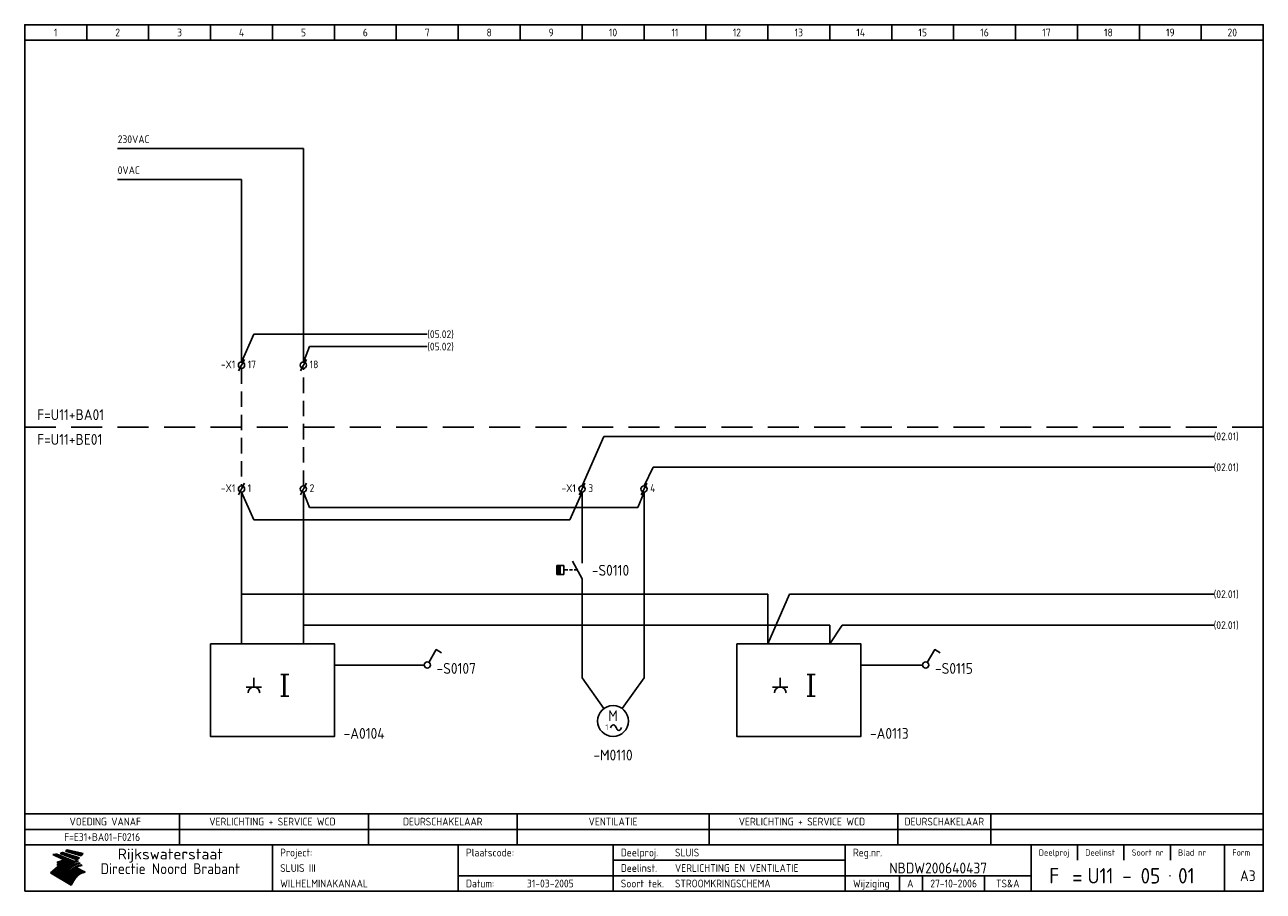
# Model space of a CAD drawing. Extents: x 10 to 410, y 10 to 290.
import ezdxf
from ezdxf.enums import TextEntityAlignment as Align

# ---------------------------------------------------------------- set-up
doc = ezdxf.new("R2010")
doc.units = 0
doc.header["$LTSCALE"] = 10
doc.header["$MEASUREMENT"] = 0
doc.linetypes.add('DASHED', pattern=[0.75, 0.5, -0.25])
doc.layers.get('0').update_dxf_attribs({"linetype": 'CONTINUOUS'})
for name, color, linetype in [('0-25', 7, 'CONTINUOUS'), ('0-35', 2, 'CONTINUOUS'), ('0-50', 3, 'CONTINUOUS'), ('B-25', 7, 'CONTINUOUS'), ('B-35', 2, 'CONTINUOUS'), ('S-25', 7, 'CONTINUOUS')]:
    doc.layers.add(name, color=color, linetype=linetype)
doc.styles.add('ISO', font='iso.shx')
doc.styles.get("Standard").update_dxf_attribs({"font": 'iso.shx'})

# ---------------------------------------------------------------- blocks, each defined once
blk = doc.blocks.new('A$C57B5337A')
at = {"layer": 'S-25'}
for p, q in [((6.88, 15), (6.88, 10)), ((6.88, 5), (3.76, 10.63)), ((6.88, 5), (6.88, 0))]:
    blk.add_line(p, q, dxfattribs=at)
at = {"layer": 'B-25'}
for tag, p in [('KN1', (4.45, 12.27)), ('KN2', (4.45, 0.99))]:
    blk.add_attdef(tag, text='', height=2.5, dxfattribs=at).set_placement(p, align=Align.RIGHT)
blk.add_attdef('OM1', (10.88, 1.99), '', height=2.5, dxfattribs=at)
at = {"layer": 'B-35'}
blk.add_attdef('KT', (11.02, 6.01), '', height=3.5, dxfattribs=at)
blk = doc.blocks.new('KADERA3')
at = {"layer": '0-25'}
for p, q in [((30, 285), (30, 290)), ((50, 285), (50, 290)), ((70, 285), (70, 290)), ((90, 285), (90, 290)), ((110, 285), (110, 290)), ((130, 285), (130, 290)), ((150, 285), (150, 290)), ((170, 285), (170, 290)), ((190, 285), (190, 290)), ((210, 285), (210, 290)), ((230, 285), (230, 290)), ((250, 285), (250, 290)), ((270, 285), (270, 290)), ((290, 285), (290, 290)), ((310, 285), (310, 290)), ((330, 285), (330, 290)), ((350, 285), (350, 290)), ((370, 285), (370, 290)), ((390, 285), (390, 290)), ((10, 285), (410, 285)), ((410, 35), (10, 35)), ((410, 30), (10, 30)), ((350, 25), (350, 20)), ((365, 25), (365, 20)), ((380, 25), (380, 20)), ((200, 20), (275, 20)), ((150, 15), (335, 15)), ((292.5, 15), (292.5, 10)), ((300, 15), (300, 10)), ((320, 15), (320, 10))]:
    blk.add_line(p, q, dxfattribs=at)
at = {"layer": '0-25', "color": 7}
for p, q in [((19.1, 21.89), (25.12, 19)), ((19.1, 21.89), (25.12, 19)), ((19.17, 21.86), (20.7, 21.86)), ((19.29, 21.8), (20.83, 21.8)), ((19.4, 21.75), (20.96, 21.75)), ((19.52, 21.69), (21.09, 21.69)), ((19.64, 21.63), (21.22, 21.63)), ((19.74, 21.92), (20.56, 21.92)), ((19.75, 21.58), (21.36, 21.58)), ((19.87, 21.52), (21.49, 21.52)), ((19.99, 21.47), (21.62, 21.47)), ((20.11, 21.41), (21.75, 21.41)), ((20.22, 21.35), (21.88, 21.35)), ((20.25, 21.97), (20.43, 21.97)), ((20.34, 21.3), (22.02, 21.3)), ((20.38, 21.99), (26.02, 19.59)), ((20.38, 21.99), (26.02, 19.59)), ((20.46, 21.24), (22.15, 21.24)), ((20.57, 21.18), (22.28, 21.18)), ((20.69, 21.13), (22.41, 21.13)), ((20.81, 21.07), (22.55, 21.07)), ((20.92, 21.02), (22.68, 21.02)), ((21.04, 20.96), (22.81, 20.96)), ((21.16, 20.9), (22.94, 20.9)), ((21.27, 20.85), (23.07, 20.85)), ((21.39, 20.79), (23.21, 20.79)), ((21.47, 22.25), (26.83, 20.19)), ((21.47, 22.25), (26.83, 20.19)), ((21.49, 22.25), (23.07, 22.25)), ((21.51, 20.73), (23.34, 20.73)), ((21.6, 22.2), (23.25, 22.2)), ((21.63, 20.68), (23.47, 20.68)), ((21.65, 22.31), (22.89, 22.31)), ((21.74, 20.62), (23.6, 20.62)), ((21.75, 22.14), (23.42, 22.14)), ((21.8, 22.37), (22.71, 22.37)), ((21.86, 20.57), (23.73, 20.57)), ((21.9, 22.08), (23.6, 22.08)), ((21.94, 22.42), (22.53, 22.42)), ((21.98, 20.51), (23.87, 20.51)), ((22.04, 22.03), (23.78, 22.03)), ((22.06, 22.48), (22.36, 22.48)), ((22.09, 20.45), (24, 20.45)), ((22.18, 22.53), (27.65, 20.8)), ((22.18, 22.53), (27.65, 20.8)), ((22.19, 21.97), (23.96, 21.97)), ((22.21, 20.4), (24.13, 20.4)), ((22.33, 20.34), (24.26, 20.34)), ((22.34, 21.92), (24.13, 21.92)), ((22.37, 20), (23.08, 20)), ((22.44, 20.28), (24.4, 20.28)), ((22.48, 21.86), (24.31, 21.86)), ((22.49, 20.06), (23.04, 20.06)), ((22.56, 20.23), (24.53, 20.23)), ((22.61, 20.12), (22.93, 20.12)), ((22.63, 21.8), (24.49, 21.8)), ((22.68, 20.17), (24.66, 20.17)), ((22.71, 20.17), (22.82, 20.17)), ((23.11, 20.02), (22.77, 20.2)), ((23.11, 20.02), (22.77, 20.2)), ((22.78, 21.75), (24.67, 21.75)), ((22.79, 20.12), (24.79, 20.12)), ((22.91, 20.06), (24.92, 20.06)), ((22.92, 21.69), (24.85, 21.69)), ((23.03, 20), (25.06, 20)), ((23.07, 21.63), (25.02, 21.63)), ((23.14, 22.99), (28.22, 21.46)), ((23.14, 22.99), (28.22, 21.46)), ((23.15, 22.98), (25.33, 22.98)), ((23.22, 21.58), (25.2, 21.58)), ((23.23, 23.04), (25.09, 23.04)), ((23.32, 23.1), (24.84, 23.1)), ((23.34, 22.93), (25.57, 22.93)), ((23.36, 21.52), (25.38, 21.52)), ((23.4, 23.15), (24.6, 23.15)), ((23.49, 23.21), (24.36, 23.21)), ((23.51, 21.47), (25.56, 21.47)), ((23.52, 22.87), (25.81, 22.87)), ((23.57, 23.27), (24.12, 23.27)), ((23.64, 23.32), (23.87, 23.32)), ((23.66, 21.41), (25.74, 21.41)), ((23.7, 23.36), (28.82, 22.17)), ((23.7, 23.36), (28.82, 22.17)), ((23.71, 22.82), (26.06, 22.82)), ((23.8, 21.35), (25.91, 21.35)), ((23.9, 22.76), (26.3, 22.76)), ((23.95, 21.3), (26.09, 21.3)), ((24.09, 22.7), (26.54, 22.7)), ((24.09, 21.24), (26.27, 21.24)), ((24.24, 21.18), (26.45, 21.18)), ((24.27, 22.65), (26.78, 22.65)), ((24.39, 21.13), (26.62, 21.13)), ((24.46, 22.59), (27.03, 22.59)), ((24.53, 21.07), (26.8, 21.07)), ((24.65, 22.53), (27.27, 22.53)), ((24.68, 21.02), (26.98, 21.02)), ((24.83, 20.96), (27.16, 20.96)), ((24.84, 22.48), (27.51, 22.48)), ((24.97, 20.9), (27.34, 20.9)), ((25.02, 22.42), (27.75, 22.42)), ((25.12, 20.85), (27.51, 20.85)), ((25.21, 22.37), (28, 22.37)), ((25.27, 20.79), (27.63, 20.79)), ((25.4, 22.31), (28.24, 22.31)), ((25.41, 20.73), (27.57, 20.73)), ((25.56, 20.68), (27.51, 20.68)), ((25.58, 22.25), (28.48, 22.25)), ((25.71, 20.62), (27.44, 20.62)), ((25.77, 22.2), (28.72, 22.2)), ((25.85, 20.57), (27.37, 20.57)), ((25.96, 22.14), (28.79, 22.14)), ((26, 20.51), (27.29, 20.51)), ((26.15, 22.08), (28.75, 22.08)), ((26.15, 20.45), (27.22, 20.45)), ((26.29, 20.4), (27.14, 20.4)), ((26.33, 22.03), (28.71, 22.03)), ((26.44, 20.34), (27.06, 20.34)), ((26.52, 21.97), (28.66, 21.97)), ((26.59, 20.28), (26.97, 20.28)), ((26.71, 21.92), (28.62, 21.92)), ((26.73, 20.23), (26.89, 20.23)), ((26.9, 21.86), (28.57, 21.86)), ((27.08, 21.8), (28.52, 21.8)), ((27.27, 21.75), (28.48, 21.75)), ((27.46, 21.69), (28.43, 21.69)), ((27.65, 21.63), (28.38, 21.63)), ((27.83, 21.58), (28.33, 21.58)), ((28.02, 21.52), (28.28, 21.52)), ((28.21, 21.47), (28.22, 21.47)), ((20.58, 17.88), (18.3, 16)), ((20.58, 17.88), (18.3, 16)), ((24.94, 11.97), (18.3, 16)), ((24.94, 11.97), (18.3, 16)), ((18.31, 16.01), (20.96, 16.01)), ((18.38, 16.07), (21.46, 16.07)), ((18.45, 16.12), (21.88, 16.12)), ((18.52, 16.18), (22.15, 16.18)), ((18.59, 16.23), (22.38, 16.23)), ((18.65, 16.29), (22.58, 16.29)), ((18.72, 16.35), (22.75, 16.35)), ((18.79, 16.4), (22.91, 16.4)), ((18.86, 16.46), (20.6, 16.46)), ((18.93, 16.52), (20.6, 16.52)), ((18.99, 16.57), (20.6, 16.57)), ((19.06, 16.63), (20.6, 16.63)), ((19.13, 16.68), (20.6, 16.68)), ((19.2, 16.74), (20.6, 16.74)), ((19.27, 16.8), (20.6, 16.8)), ((19.33, 16.85), (21.07, 16.85)), ((19.4, 16.91), (21.55, 16.91)), ((19.47, 16.97), (21.88, 16.97)), ((19.54, 17.02), (22.13, 17.02)), ((19.61, 17.08), (22.34, 17.08)), ((19.67, 17.13), (20.6, 17.13)), ((19.74, 17.19), (20.6, 17.19)), ((19.81, 17.25), (20.6, 17.25)), ((19.88, 17.3), (20.6, 17.3)), ((19.95, 17.36), (20.6, 17.36)), ((20.01, 17.42), (20.6, 17.42)), ((20.08, 17.47), (20.93, 17.47)), ((20.15, 17.53), (21.26, 17.53)), ((20.22, 17.58), (21.51, 17.58)), ((20.29, 17.64), (21.72, 17.64)), ((20.35, 17.7), (21.9, 17.7)), ((20.42, 17.75), (22.07, 17.75)), ((20.49, 17.81), (22.22, 17.81)), ((20.56, 17.87), (22.36, 17.87)), ((20.6, 19.11), (20.58, 19.51)), ((20.6, 19.11), (20.58, 19.51)), ((20.58, 19.5), (22.09, 19.5)), ((20.58, 19.44), (21.95, 19.44)), ((20.59, 19.38), (21.79, 19.38)), ((20.59, 19.33), (21.62, 19.33)), ((20.59, 19.27), (21.42, 19.27)), ((20.6, 19.22), (21.2, 19.22)), ((20.6, 19.16), (20.93, 19.16)), ((20.6, 19.11), (20.69, 19.12)), ((20.6, 19.11), (20.69, 19.12)), ((20.6, 18.79), (20.77, 18.81)), ((20.6, 18.79), (20.77, 18.81)), ((20.6, 18.29), (20.6, 18.79)), ((20.6, 18.29), (20.6, 18.79)), ((20.6, 18.77), (22.46, 18.77)), ((20.6, 18.71), (22.33, 18.71)), ((20.6, 18.65), (22.19, 18.65)), ((20.6, 18.6), (22.04, 18.6)), ((20.6, 18.54), (21.87, 18.54)), ((20.6, 18.48), (21.68, 18.48)), ((20.6, 18.43), (21.46, 18.43)), ((20.6, 18.37), (21.21, 18.37)), ((20.6, 18.32), (20.87, 18.32)), ((20.6, 18.29), (20.88, 18.32)), ((20.6, 18.29), (20.88, 18.32)), ((20.6, 17.88), (20.86, 17.91)), ((20.6, 17.88), (20.86, 17.91)), ((20.6, 17.43), (20.97, 17.48)), ((20.6, 17.43), (20.97, 17.48)), ((20.6, 17.43), (20.6, 17.09)), ((20.6, 17.43), (20.6, 17.09)), ((20.6, 17.09), (21.26, 17.16)), ((20.6, 17.09), (21.26, 17.16)), ((20.6, 16.8), (21.37, 16.89)), ((20.6, 16.8), (21.37, 16.89)), ((20.6, 16.8), (20.6, 16.45)), ((20.6, 16.8), (20.6, 16.45)), ((20.6, 16.45), (21.56, 16.56)), ((20.6, 16.45), (21.56, 16.56)), ((20.6, 15.97), (21.67, 16.09)), ((20.6, 15.97), (21.67, 16.09)), ((20.7, 16.46), (23.06, 16.46)), ((20.9, 19.55), (22.23, 19.55)), ((20.9, 18.82), (22.59, 18.82)), ((20.98, 17.92), (22.5, 17.92)), ((21.02, 17.13), (22.53, 17.13)), ((21.19, 19.61), (22.35, 19.61)), ((21.2, 16.52), (23.2, 16.52)), ((21.32, 18.88), (22.71, 18.88)), ((21.32, 17.98), (22.62, 17.98)), ((21.42, 19.67), (22.47, 19.67)), ((21.47, 17.19), (22.7, 17.19)), ((21.59, 18.03), (22.74, 18.03)), ((21.61, 18.93), (22.82, 18.93)), ((21.62, 19.72), (22.59, 19.72)), ((21.72, 16.57), (23.32, 16.57)), ((21.77, 17.25), (22.85, 17.25)), ((21.8, 19.78), (22.69, 19.78)), ((21.8, 18.09), (22.85, 18.09)), ((21.84, 18.99), (22.92, 18.99)), ((21.96, 19.83), (22.79, 19.83)), ((21.99, 18.15), (22.95, 18.15)), ((22.01, 17.3), (22.99, 17.3)), ((22.03, 19.05), (23.03, 19.05)), ((22.1, 16.63), (23.44, 16.63)), ((22.11, 19.89), (22.89, 19.89)), ((22.16, 18.2), (23.05, 18.2)), ((22.21, 19.1), (23.12, 19.1)), ((22.21, 17.36), (23.12, 17.36)), ((22.24, 19.95), (22.99, 19.95)), ((22.31, 18.26), (23.15, 18.26)), ((22.36, 19.16), (23.22, 19.16)), ((22.38, 16.68), (23.56, 16.68)), ((22.39, 17.42), (23.24, 17.42)), ((22.45, 18.32), (23.24, 18.32)), ((22.51, 19.22), (23.3, 19.22)), ((22.56, 17.47), (23.36, 17.47)), ((22.59, 18.37), (23.33, 18.37)), ((22.6, 16.74), (23.66, 16.74)), ((22.64, 19.27), (23.39, 19.27)), ((22.71, 18.43), (23.42, 18.43)), ((22.71, 17.53), (23.47, 17.53)), ((22.77, 19.33), (23.47, 19.33)), ((22.79, 16.8), (23.77, 16.8)), ((22.83, 18.48), (23.5, 18.48)), ((22.84, 17.58), (23.57, 17.58)), ((22.89, 19.38), (23.55, 19.38)), ((22.94, 18.54), (23.58, 18.54)), ((22.96, 16.85), (23.86, 16.85)), ((22.97, 17.64), (23.67, 17.64)), ((23, 19.44), (23.63, 19.44)), ((23.04, 18.6), (23.66, 18.6)), ((23.1, 19.5), (23.72, 19.5)), ((23.1, 17.7), (23.77, 17.7)), ((23.12, 16.91), (23.96, 16.91)), ((23.14, 18.65), (23.74, 18.65)), ((23.15, 19.95), (25.19, 19.95)), ((23.21, 19.55), (23.8, 19.55)), ((23.21, 17.75), (23.86, 17.75)), ((23.21, 16.01), (28.9, 16.01)), ((23.24, 18.71), (23.82, 18.71)), ((23.26, 19.89), (25.32, 19.89)), ((23.26, 16.97), (24.05, 16.97)), ((23.3, 19.61), (23.88, 19.61)), ((23.32, 17.81), (23.95, 17.81)), ((23.33, 18.77), (23.91, 18.77)), ((23.37, 16.07), (29.08, 16.07)), ((23.38, 19.83), (25.45, 19.83)), ((23.39, 19.67), (23.81, 19.67)), ((23.39, 17.02), (24.14, 17.02)), ((23.42, 18.82), (23.99, 18.82)), ((23.42, 17.87), (24.03, 17.87)), ((23.45, 19.7), (23.58, 19.79)), ((23.45, 19.7), (23.58, 19.79)), ((23.48, 19.72), (23.7, 19.72)), ((23.5, 19.78), (25.58, 19.78)), ((23.51, 18.88), (24.07, 18.88)), ((23.51, 16.12), (29.27, 16.12)), ((23.52, 17.92), (24.11, 17.92)), ((23.52, 17.08), (24.22, 17.08)), ((23.54, 18.9), (24.3, 19.42)), ((23.54, 18.9), (24.3, 19.42)), ((23.56, 19.78), (23.59, 19.78)), ((23.56, 19.39), (23.9, 19.62)), ((23.56, 19.39), (23.9, 19.62)), ((23.58, 19.79), (23.9, 19.62)), ((23.58, 19.79), (23.9, 19.62)), ((23.59, 18.93), (24.15, 18.93)), ((23.61, 19.72), (25.72, 19.72)), ((23.62, 17.98), (24.2, 17.98)), ((23.63, 17.13), (24.3, 17.13)), ((23.65, 18.59), (24.62, 19.25)), ((23.65, 18.59), (24.62, 19.25)), ((29.41, 16.17), (23.65, 16.17)), ((23.67, 18.99), (24.23, 18.99)), ((23.71, 18.03), (24.28, 18.03)), ((23.73, 19.67), (25.85, 19.67)), ((23.75, 19.05), (24.32, 19.05)), ((23.75, 17.19), (24.38, 17.19)), ((23.77, 16.23), (29.47, 16.23)), ((23.79, 18.09), (24.36, 18.09)), ((23.83, 19.1), (24.4, 19.1)), ((23.85, 19.61), (25.98, 19.61)), ((23.85, 17.25), (24.46, 17.25)), ((23.88, 18.15), (24.44, 18.15)), ((23.89, 16.29), (29.36, 16.29)), ((23.92, 19.16), (24.48, 19.16)), ((23.94, 18.19), (25.23, 19.07)), ((23.94, 18.19), (25.23, 19.07)), ((23.95, 17.3), (24.55, 17.3)), ((23.96, 19.55), (25.96, 19.55)), ((23.96, 18.2), (24.53, 18.2)), ((24, 19.22), (24.56, 19.22)), ((24, 16.35), (29.24, 16.35)), ((24.04, 18.26), (24.61, 18.26)), ((24.05, 17.36), (24.63, 17.36)), ((24.06, 17.88), (25.34, 18.76)), ((24.06, 17.88), (25.34, 18.76)), ((24.08, 19.5), (25.88, 19.5)), ((24.08, 19.27), (24.58, 19.27)), ((24.11, 16.4), (29.13, 16.4)), ((24.13, 18.32), (24.69, 18.32)), ((24.14, 17.42), (24.71, 17.42)), ((24.16, 19.33), (24.47, 19.33)), ((24.2, 19.44), (25.79, 19.44)), ((24.21, 18.37), (24.77, 18.37)), ((24.21, 16.46), (29.02, 16.46)), ((24.23, 17.47), (24.79, 17.47)), ((24.24, 17.48), (25.52, 18.36)), ((24.24, 17.48), (25.52, 18.36)), ((24.25, 19.38), (24.36, 19.38)), ((24.29, 18.43), (24.85, 18.43)), ((24.3, 19.42), (24.62, 19.25)), ((24.3, 19.42), (24.62, 19.25)), ((24.31, 19.38), (25.71, 19.38)), ((24.31, 17.53), (24.87, 17.53)), ((24.31, 16.52), (28.91, 16.52)), ((24.35, 17.17), (25.64, 18.05)), ((24.35, 17.17), (25.64, 18.05)), ((24.37, 18.48), (24.94, 18.48)), ((24.39, 17.58), (24.96, 17.58)), ((24.4, 16.57), (28.79, 16.57)), ((24.43, 19.33), (25.62, 19.33)), ((24.45, 18.54), (25.02, 18.54)), ((24.47, 17.64), (25.04, 17.64)), ((24.49, 16.63), (28.68, 16.63)), ((24.54, 18.6), (25.1, 18.6)), ((24.55, 19.27), (25.54, 19.27)), ((24.56, 17.7), (25.12, 17.7)), ((24.57, 16.68), (28.57, 16.68)), ((24.62, 18.65), (25.18, 18.65)), ((24.63, 16.72), (25.91, 17.6)), ((24.63, 16.72), (25.91, 17.6)), ((24.64, 17.75), (25.2, 17.75)), ((24.66, 16.74), (28.45, 16.74)), ((24.67, 19.22), (25.45, 19.22)), ((24.7, 18.71), (25.27, 18.71)), ((24.72, 17.81), (25.29, 17.81)), ((24.74, 16.8), (28.34, 16.8)), ((24.78, 19.16), (25.37, 19.16)), ((24.78, 18.77), (25.34, 18.77)), ((24.8, 17.87), (25.37, 17.87)), ((24.82, 16.85), (28.23, 16.85)), ((24.87, 18.82), (25.4, 18.82)), ((24.89, 17.92), (25.45, 17.92)), ((24.9, 19.1), (25.28, 19.1)), ((24.9, 16.91), (28.11, 16.91)), ((24.95, 18.88), (25.45, 18.88)), ((24.97, 17.98), (25.53, 17.98)), ((24.99, 16.97), (28, 16.97)), ((25.02, 19.05), (25.2, 19.05)), ((25.03, 18.93), (25.51, 18.93)), ((25.05, 18.03), (25.61, 18.03)), ((25.07, 17.02), (27.89, 17.02)), ((25.11, 18.99), (25.57, 18.99)), ((26.02, 19.59), (25.12, 19)), ((26.02, 19.59), (25.12, 19)), ((25.13, 18.09), (25.68, 18.09)), ((25.15, 17.08), (27.77, 17.08)), ((25.19, 19.05), (25.63, 19.05)), ((25.21, 18.15), (25.75, 18.15)), ((25.23, 17.13), (27.66, 17.13)), ((25.26, 19.1), (25.7, 19.1)), ((25.3, 18.2), (25.82, 18.2)), ((25.31, 17.19), (27.55, 17.19)), ((25.33, 19.16), (25.77, 19.16)), ((25.38, 18.26), (25.89, 18.26)), ((25.39, 19.22), (25.85, 19.22)), ((25.4, 17.25), (27.43, 17.25)), ((25.46, 18.32), (25.97, 18.32)), ((25.47, 19.27), (25.93, 19.27)), ((25.48, 17.3), (27.32, 17.3)), ((25.54, 19.33), (26.03, 19.33)), ((25.54, 18.37), (26.06, 18.37)), ((25.56, 17.36), (27.21, 17.36)), ((25.62, 18.43), (26.14, 18.43)), ((25.63, 19.38), (26.13, 19.38)), ((25.64, 17.42), (27.1, 17.42)), ((25.7, 18.48), (26.24, 18.48)), ((25.72, 19.44), (26.24, 19.44)), ((25.73, 17.47), (26.98, 17.47)), ((25.79, 18.54), (26.34, 18.54)), ((25.81, 17.53), (26.87, 17.53)), ((25.82, 19.5), (26.36, 19.5)), ((25.89, 18.6), (26.46, 18.6)), ((25.89, 17.58), (26.76, 17.58)), ((25.93, 19.55), (26.53, 19.55)), ((25.96, 17.64), (26.64, 17.64)), ((25.99, 18.65), (26.58, 18.65)), ((26.04, 17.7), (26.59, 17.7)), ((26.06, 19.61), (26.85, 19.61)), ((26.1, 18.71), (26.72, 18.71)), ((26.12, 17.75), (26.67, 17.75)), ((26.2, 17.81), (26.76, 17.81)), ((26.21, 19.67), (27.23, 19.67)), ((26.23, 18.77), (26.89, 18.77)), ((26.29, 17.87), (26.86, 17.87)), ((26.37, 18.82), (27.09, 18.82)), ((26.39, 17.92), (26.97, 17.92)), ((26.44, 19.72), (27.18, 19.72)), ((26.49, 17.98), (27.09, 17.98)), ((26.53, 18.88), (27.34, 18.88)), ((26.56, 17.68), (29.54, 16.2)), ((26.56, 17.68), (29.54, 16.2)), ((26.6, 18.03), (27.22, 18.03)), ((26.72, 18.09), (27.38, 18.09)), ((26.73, 18.93), (27.66, 18.93)), ((26.85, 18.15), (27.56, 18.15)), ((26.99, 18.99), (27.9, 18.99)), ((27, 18.2), (27.8, 18.2)), ((27.13, 19.78), (27.25, 19.64)), ((27.13, 19.78), (27.25, 19.64)), ((27.18, 18.26), (28.13, 18.26)), ((27.26, 19.05), (27.84, 19.05)), ((27.39, 18.32), (28.47, 18.32)), ((27.7, 18.37), (28.49, 18.37)), ((27.78, 19.1), (27.93, 18.96)), ((27.78, 19.1), (27.93, 18.96)), ((28, 18.43), (28.44, 18.43)), ((28.29, 15.83), (29.54, 16.2)), ((28.29, 15.83), (29.54, 16.2)), ((28.39, 18.48), (28.54, 18.32)), ((28.39, 18.48), (28.54, 18.32)), ((29.54, 16.2), (29.45, 16.17)), ((29.54, 16.2), (29.45, 16.17)), ((29.46, 16.18), (29.47, 16.18)), ((18.38, 15.95), (20.6, 15.95)), ((18.47, 15.9), (20.6, 15.9)), ((18.57, 15.84), (20.6, 15.84)), ((18.66, 15.78), (20.6, 15.78)), ((18.75, 15.73), (20.6, 15.73)), ((18.85, 15.67), (20.6, 15.67)), ((18.94, 15.62), (20.6, 15.62)), ((19.03, 15.56), (27.83, 15.56)), ((19.12, 15.5), (27.75, 15.5)), ((19.22, 15.45), (27.66, 15.45)), ((19.31, 15.39), (27.58, 15.39)), ((19.4, 15.33), (27.5, 15.33)), ((19.49, 15.28), (27.43, 15.28)), ((19.59, 15.22), (27.36, 15.22)), ((19.68, 15.17), (27.29, 15.17)), ((19.77, 15.11), (27.22, 15.11)), ((19.86, 15.05), (27.15, 15.05)), ((19.96, 15), (27.09, 15)), ((20.05, 14.94), (27.02, 14.94)), ((20.14, 14.88), (26.96, 14.88)), ((20.24, 14.83), (26.9, 14.83)), ((20.33, 14.77), (26.84, 14.77)), ((20.42, 14.72), (26.79, 14.72)), ((20.51, 14.66), (26.73, 14.66)), ((20.6, 15.97), (20.6, 15.58)), ((20.6, 15.97), (20.6, 15.58)), ((20.6, 15.58), (21.95, 15.73)), ((20.6, 15.58), (21.95, 15.73)), ((20.61, 14.6), (26.68, 14.6)), ((20.7, 14.55), (26.62, 14.55)), ((20.79, 14.49), (26.57, 14.49)), ((20.88, 14.43), (26.52, 14.43)), ((20.94, 15.62), (27.92, 15.62)), ((20.98, 14.38), (26.47, 14.38)), ((21.07, 14.32), (26.42, 14.32)), ((21.16, 14.27), (26.38, 14.27)), ((21.25, 14.21), (26.33, 14.21)), ((21.35, 14.15), (26.29, 14.15)), ((21.44, 14.1), (26.24, 14.1)), ((21.45, 15.67), (28.01, 15.67)), ((21.53, 14.04), (26.2, 14.04)), ((21.63, 13.98), (26.16, 13.98)), ((21.72, 13.93), (26.12, 13.93)), ((21.81, 13.87), (26.08, 13.87)), ((21.9, 13.82), (26.04, 13.82)), ((21.96, 15.73), (28.11, 15.73)), ((22, 13.76), (26, 13.76)), ((22.09, 13.7), (25.96, 13.7)), ((22.18, 13.65), (25.93, 13.65)), ((22.27, 13.59), (25.89, 13.59)), ((22.34, 15.78), (28.21, 15.78)), ((22.37, 13.53), (25.86, 13.53)), ((22.46, 13.48), (25.82, 13.48)), ((22.55, 13.42), (25.79, 13.42)), ((22.62, 15.84), (28.33, 15.84)), ((22.65, 13.37), (25.76, 13.37)), ((22.74, 13.31), (25.73, 13.31)), ((22.83, 13.25), (25.69, 13.25)), ((22.84, 15.9), (28.52, 15.9)), ((22.92, 13.2), (25.66, 13.2)), ((23.02, 13.14), (25.63, 13.14)), ((23.04, 15.95), (28.71, 15.95)), ((23.11, 13.08), (25.59, 13.08)), ((23.2, 13.03), (25.56, 13.03)), ((23.29, 12.97), (25.53, 12.97)), ((23.39, 12.92), (25.5, 12.92)), ((23.48, 12.86), (25.46, 12.86)), ((23.57, 12.8), (25.43, 12.8)), ((23.66, 12.75), (25.4, 12.75)), ((23.76, 12.69), (25.36, 12.69)), ((23.85, 12.63), (25.33, 12.63)), ((23.94, 12.58), (25.3, 12.58)), ((24.04, 12.52), (25.26, 12.52)), ((24.13, 12.47), (25.23, 12.47)), ((24.22, 12.41), (25.2, 12.41)), ((24.31, 12.35), (25.17, 12.35)), ((24.41, 12.3), (25.13, 12.3)), ((24.5, 12.24), (25.1, 12.24)), ((24.59, 12.18), (25.07, 12.18)), ((24.68, 12.13), (25.03, 12.13)), ((24.78, 12.07), (25, 12.07)), ((24.87, 12.02), (24.97, 12.02)), ((24.94, 11.97), (25.81, 13.45)), ((24.94, 11.97), (25.81, 13.45))]:
    blk.add_line(p, q, dxfattribs=at)
for centre, radius, start, end in [((19.15, 29.7), 7.8, 269.6055, 279.0886), ((19.15, 29.7), 7.8, 269.6055, 279.0886), ((19.93, 25.38), 5.91, 276.3402, 298.7463), ((19.93, 25.38), 5.91, 276.3402, 298.7463), ((19.84, 25.09), 6.03, 278.129, 302.868), ((19.84, 25.09), 6.03, 278.129, 302.868), ((19.84, 27.26), 5.27, 288.0217, 296.3084), ((19.84, 27.26), 5.27, 288.0217, 296.3084), ((20.49, 27.56), 5.28, 300.0654, 307.393), ((20.49, 27.56), 5.28, 300.0654, 307.393), ((24.11, 24.7), 5.26, 301.1147, 312.2814), ((24.11, 24.7), 5.26, 301.1147, 312.2814), ((21.95, 27.32), 8.59, 316.9248, 323.1399), ((21.95, 27.32), 8.59, 316.9248, 323.1399), ((20.21, 23.78), 5.91, 273.6149, 304.3803), ((20.21, 23.78), 5.91, 273.6149, 304.3803), ((20.35, 24.56), 5.76, 274.164, 302.5474), ((20.35, 24.56), 5.76, 274.164, 302.5474), ((20.05, 24.28), 6.02, 277.9472, 305.7139), ((20.05, 24.28), 6.02, 277.9472, 305.7139), ((20.04, 23.49), 6.09, 278.8115, 306.4242), ((20.04, 23.49), 6.09, 278.8115, 306.4242), ((20.53, 23.07), 5.96, 277.0519, 304.973), ((20.53, 23.07), 5.96, 277.0519, 304.973), ((20.72, 22.76), 5.91, 276.3402, 304.3803), ((20.72, 22.76), 5.91, 276.3402, 304.3803), ((21.06, 22.34), 5.81, 274.9043, 303.1745), ((21.06, 22.34), 5.81, 274.9043, 303.1745), ((20.82, 22.06), 6.04, 278.1111, 305.8489), ((20.82, 22.06), 6.04, 278.1111, 305.8489), ((21.3, 21.6), 5.91, 276.3402, 304.3803), ((21.3, 21.6), 5.91, 276.3402, 304.3803), ((27.05, 17.17), 2.63, 107.4286, 133.7799), ((27.05, 17.17), 2.63, 107.4286, 133.7799), ((27.45, 16.91), 2.81, 110.4143, 138.7411), ((27.45, 16.91), 2.81, 110.4143, 138.7411), ((27.57, 15.64), 3.4, 98.1566, 126.9045), ((27.57, 15.64), 3.4, 98.1566, 126.9045), ((27.91, 15.54), 3.39, 100.5835, 132.088), ((27.91, 15.54), 3.39, 100.5835, 132.088), ((28.21, 14.74), 3.67, 95.7581, 128.7216), ((28.21, 14.74), 3.67, 95.7581, 128.7216), ((27.01, 16.84), 2.93, 87.7348, 104.8316), ((27.01, 16.84), 2.93, 87.7348, 104.8316), ((27.37, 15.71), 3.93, 91.7838, 103.2817), ((27.37, 15.71), 3.93, 91.7838, 103.2817), ((28.4, 15.05), 3.21, 96.3886, 125.0052), ((28.4, 15.05), 3.21, 96.3886, 125.0052), ((27.82, 16.31), 2.8, 90.634, 105.1984), ((27.82, 16.31), 2.8, 90.634, 105.1984), ((28.19, 15.04), 3.93, 93.8342, 103.2817), ((28.19, 15.04), 3.93, 93.8342, 103.2817), ((28.58, 15.69), 2.8, 93.8141, 105.1984), ((28.58, 15.69), 2.8, 93.8141, 105.1984), ((28.95, 14.41), 3.93, 96.0135, 103.2817), ((28.95, 14.41), 3.93, 96.0135, 103.2817), ((31.24, 10.26), 6.3, 117.9568, 149.6251), ((31.24, 10.26), 6.3, 117.9568, 149.6251)]:
    blk.add_arc(centre, radius, start, end, dxfattribs=at)
at = {"layer": '0-35'}
for p, q in [((90, 25), (90, 10)), ((150, 25), (150, 10)), ((200, 25), (200, 10)), ((275, 25), (275, 10)), ((335, 25), (335, 10)), ((397.5, 25), (397.5, 10))]:
    blk.add_line(p, q, dxfattribs=at)
at = {"layer": '0-50'}
for p, q in [((10, 25), (410, 25)), ((348.75, 15), (351.25, 15)), ((348.75, 13.5), (351.25, 13.5))]:
    blk.add_line(p, q, dxfattribs=at)
blk.add_lwpolyline([(10, 10), (410, 10), (410, 290), (10, 290)], close=True, dxfattribs=at)
at = {"layer": '0-50', "const_width": 0.25}
blk.add_lwpolyline([(379.75, 15, 1), (380, 15, 1)], format="xyb", close=True, dxfattribs=at)
at = {"layer": '0-25', "style": 'ISO'}
for s, height, p in [('Project:', 2.5, (92.5, 22.5)), ('Plaatscode:', 2.5, (152.5, 22.5)), ('Deelproj.', 2.5, (202.5, 22.5)), ('Reg.nr.', 2.5, (277.5, 22.5)), ('Deelproj', 2, (337.5, 22.5)), ('Deelinst', 2, (352.5, 22.5)), ('Soort nr', 2, (367.5, 22.5)), ('Blad nr', 2, (382.5, 22.5)), ('Form', 2, (400, 22.5)), ('Deelinst.', 2.5, (202.5, 17.5)), ('Datum:', 2.5, (152.5, 12.5)), ('Soort tek.', 2.5, (202.5, 12.5)), ('Wijziging', 2.5, (277.5, 12.5))]:
    blk.add_text(s, height=height, dxfattribs=at).set_placement(p, align=Align.MIDDLE_LEFT)
for tag, p in [('STR1', (20, 287.5)), ('STR2', (40, 287.5)), ('STR3', (60, 287.5)), ('STR4', (80, 287.5)), ('STR5', (100, 287.5)), ('STR6', (120, 287.5)), ('STR7', (140, 287.5)), ('STR8', (160, 287.5)), ('STR9', (180, 287.5)), ('STR10', (200, 287.5)), ('STR11', (220, 287.5)), ('STR12', (240, 287.5)), ('STR13', (260, 287.5)), ('STR14', (280, 287.5)), ('STR15', (300, 287.5)), ('STR16', (320, 287.5)), ('STR17', (340, 287.5)), ('STR18', (360, 287.5)), ('STR19', (380, 287.5)), ('STR20', (400, 287.5)), ('W', (180, 12.5)), ('Z', (310, 12.5)), ('Y', (327.5, 12.5))]:
    blk.add_attdef(tag, text='', height=2.5, dxfattribs=at).set_placement(p, align=Align.MIDDLE)
for tag, p in [('N', (220, 22.5)), ('B', (92.5, 17.5)), ('P', (220, 17.5)), ('C', (92.5, 12.5)), ('U', (220, 12.5)), ('REV', (295, 12.5))]:
    blk.add_attdef(tag, text='', height=2.5, dxfattribs=at).set_placement(p, align=Align.MIDDLE_LEFT)
at = {"layer": '0-35', "style": 'ISO', "width": 1.00614}
blk.add_text('Rijkswaterstaat', height=3.5, dxfattribs=at).set_placement((40, 20.28), (74, 20.28), align=Align.FIT)
at = {"layer": '0-35', "color": 2, "style": 'ISO', "width": 0.948867}
blk.add_text('Directie Noord Brabant', height=3.5, dxfattribs=at).set_placement((34.5, 15.53), (79.5, 15.53), align=Align.FIT)
at = {"layer": '0-35', "style": 'ISO'}
for tag, p in [('X', (178.5, 17.5)), ('FORM', (402.5, 15))]:
    blk.add_attdef(tag, text='', height=3.5, dxfattribs=at).set_placement(p, align=Align.MIDDLE_LEFT)
blk.add_attdef('RNR', text='', height=3.5, dxfattribs=at).set_placement((305, 17.5), align=Align.MIDDLE)
at = {"layer": '0-50', "style": 'ISO'}
for tag, p in [('M', (342.5, 15)), ('O', (365, 15))]:
    blk.add_attdef(tag, text='', height=5, dxfattribs=at).set_placement(p, align=Align.MIDDLE)
blk.add_attdef('Q', text='', height=5, dxfattribs=at).set_placement((382.5, 15), align=Align.MIDDLE_LEFT)
blk = doc.blocks.new('0033')
at = {"layer": 'S-25'}
for p in [(-0.94, -1.88), (0.94, 1.88)]:
    blk.add_line(p, (0, 0), dxfattribs=at)
blk.add_circle((0, 0), 1, dxfattribs=at)
at = {"layer": 'B-25'}
blk.add_attdef('KT', text='', height=2.5, dxfattribs=at).set_placement((-2, -1), align=Align.RIGHT)
blk.add_attdef('KN1', (2, -1.01), '', height=2.5, dxfattribs=at)
blk = doc.blocks.new('060801')
at = {"layer": '0-25'}
for p, q in [((-0.78, -12.17), (-0.45, -11.59)), ((1, -12.14), (0.68, -11.59)), ((1, -12.14), (1.32, -12.69)), ((2.78, -12.11), (2.45, -12.69))]:
    blk.add_line(p, q, dxfattribs=at)
blk.add_circle((0, -10), 5, dxfattribs=at)
for centre, start, end in [((0.12, -11.91), 29.8344, 150.0578), ((1.88, -12.36), 209.8344, 330.0578)]:
    blk.add_arc(centre, 0.653, start, end, dxfattribs=at)
at = {"layer": '0-25', "style": 'ISO'}
blk.add_text('1', height=1.8, dxfattribs=at).set_placement((-2, -12), align=Align.MIDDLE)
for tag, p in [('U', (-6, -3)), ('V', (-1, -3)), ('W', (4, -3))]:
    blk.add_attdef(tag, text='', height=2.5, dxfattribs=at).set_placement(p, align=Align.RIGHT)
for tag, p in [('OM1', (-2, -24)), ('OM2', (-2, -28)), ('OM3', (-2, -32)), ('OM4', (-2, -36))]:
    blk.add_attdef(tag, p, '', height=2.5, dxfattribs=at)
at = {"layer": '0-35', "style": 'ISO'}
blk.add_text('M', height=3.5, dxfattribs=at).set_placement((0, -10), align=Align.CENTER)
blk.add_attdef('KT', (-2, -20), '', height=3.5, dxfattribs=at)

msp = doc.modelspace()

# ---------------------------------------------------------------- hatches: boundary and pattern name
at = {"layer": 'S-25'}
msp.add_hatch(color=256, dxfattribs=at).paths.add_polyline_path([(182.97, 115.31), (181.87, 115.31), (181.87, 112.31), (182.97, 112.31)])

# ---------------------------------------------------------------- linework, layer by layer
for p, q in [((197, 69), (190, 79)), ((203, 69), (210, 79))]:
    msp.add_line(p, q)
at = {"layer": '0-25'}
for p, q in [((81.5, 76), (86.5, 76)), ((251.5, 76), (256.5, 76))]:
    msp.add_line(p, q, dxfattribs=at)
for centre in [(84, 74.12), (254, 74.12)]:
    msp.add_arc(centre, 1.88, 0, 180, dxfattribs=at)
at = {"layer": 'S-25'}
for p, q in [((40, 250), (100, 250)), ((100, 181), (100, 250)), ((40, 240), (80, 240)), ((80, 240), (80, 181)), ((80, 181), (84, 190)), ((84, 190), (140, 190)), ((100, 181), (102, 186)), ((102, 186), (140, 186)), ((190, 141), (197, 157)), ((197, 157), (394, 157)), ((210, 141), (213, 147)), ((213, 147), (394, 147)), ((80, 90), (80, 139)), ((80, 139), (84, 130)), ((100, 90), (100, 139)), ((100, 139), (102, 134)), ((186, 130), (190, 139)), ((190, 139), (190, 121)), ((208, 134), (210, 139)), ((210, 139), (210, 79)), ((102, 134), (208, 134)), ((84, 130), (186, 130)), ((181.87, 115.31), (181.87, 112.31)), ((184.07, 115.31), (181.87, 115.31)), ((184.07, 112.31), (181.87, 112.31)), ((182.97, 112.31), (182.97, 115.31)), ((184.07, 112.31), (184.07, 115.31)), ((250, 106), (80, 106)), ((190, 106), (190, 79)), ((250, 90), (250, 106)), ((250, 90), (257, 106)), ((257, 106), (394, 106)), ((270, 96), (100, 96)), ((270, 90), (270, 96)), ((270, 90), (274, 96)), ((274, 96), (394, 96)), ((92.75, 80), (95.25, 80)), ((93.69, 73), (93.69, 80)), ((94, 73), (94, 80)), ((139, 83.1), (110, 83.1)), ((262.75, 80), (265.25, 80)), ((263.69, 73), (263.69, 80)), ((264, 73), (264, 80)), ((300, 83.1), (280, 83.1)), ((84, 76), (84, 79)), ((254, 76), (254, 79)), ((92.75, 73), (95.25, 73)), ((262.75, 73), (265.25, 73)), ((60, 35), (60, 25)), ((121, 35), (121, 25)), ((169, 35), (169, 25)), ((231, 35), (231, 25)), ((292, 35), (292, 25)), ((322, 35), (322, 25))]:
    msp.add_line(p, q, dxfattribs=at)
at = {"layer": 'S-25', "linetype": 'DASHED'}
for p, q in [((80, 179), (80, 141)), ((100, 141), (100, 179))]:
    msp.add_line(p, q, dxfattribs=at)
at = {"layer": 'S-25', "linetype": 'DASHED', "ltscale": 2}
msp.add_line((10, 160), (410, 160), dxfattribs=at)
at = {"layer": 'S-25', "linetype": 'DASHED', "ltscale": 0.2}
msp.add_line((188.44, 113.81), (184.07, 113.81), dxfattribs=at)
at = {"layer": 'S-25'}
for points in [[(70, 90), (110, 90), (110, 60), (70, 60)], [(240, 90), (280, 90), (280, 60), (240, 60)]]:
    msp.add_lwpolyline(points, close=True, dxfattribs=at)
for points in [[(140.5, 83.97), (142.88, 88.09), (144.61, 87.09)], [(301.5, 83.97), (303.88, 88.09), (305.61, 87.09)]]:
    msp.add_lwpolyline(points, dxfattribs=at)
for centre in [(140, 83.1), (301, 83.1)]:
    msp.add_circle(centre, 1, dxfattribs=at)

# ---------------------------------------------------------------- block references
at = {"layer": '0-25'}
msp.add_blockref('060801', (200, 75), dxfattribs=at)
at = {"layer": 'S-25'}
ref = msp.add_blockref('KADERA3', (0, 0), dxfattribs=at)
ref.add_attrib('B', 'SLUIS III', dxfattribs={"layer": '0-25', "height": 2.5, "style": 'ISO'}).set_placement((92.5, 17.5), align=Align.MIDDLE_LEFT)
ref.add_attrib('C', 'WILHELMINAKANAAL', dxfattribs={"layer": '0-25', "height": 2.5, "style": 'ISO'}).set_placement((92.5, 12.5), align=Align.MIDDLE_LEFT)
ref.add_attrib('N', 'SLUIS', dxfattribs={"layer": '0-25', "height": 2.5, "style": 'ISO'}).set_placement((220, 22.5), align=Align.MIDDLE_LEFT)
ref.add_attrib('P', 'VERLICHTING EN VENTILATIE', dxfattribs={"layer": '0-25', "height": 2.5, "style": 'ISO'}).set_placement((220, 17.5), align=Align.MIDDLE_LEFT)
ref.add_attrib('U', 'STROOMKRINGSCHEMA', dxfattribs={"layer": '0-25', "height": 2.5, "style": 'ISO'}).set_placement((220, 12.5), align=Align.MIDDLE_LEFT)
ref.add_attrib('M', 'F', dxfattribs={"layer": '0-50', "height": 5, "style": 'ISO'}).set_placement((342.5, 15), align=Align.MIDDLE)
ref.add_attrib('O', 'U11 - 05', dxfattribs={"layer": '0-50', "height": 5, "style": 'ISO'}).set_placement((365, 15), align=Align.MIDDLE)
ref.add_attrib('Q', '01', dxfattribs={"layer": '0-50', "height": 5, "style": 'ISO'}).set_placement((382.5, 15), align=Align.MIDDLE_LEFT)
ref.add_attrib('RNR', 'NBDW200640437', dxfattribs={"layer": '0-35', "height": 3.5, "style": 'ISO'}).set_placement((305, 17.5), align=Align.MIDDLE)
ref.add_attrib('W', '31-03-2005', dxfattribs={"layer": '0-25', "height": 2.5, "style": 'ISO'}).set_placement((179.75, 12.5), align=Align.MIDDLE)
ref.add_attrib('FORM', 'A3', dxfattribs={"layer": '0-35', "height": 3.5, "style": 'ISO'}).set_placement((402.5, 15), align=Align.MIDDLE_LEFT)
ref.add_attrib('REV', 'A', dxfattribs={"layer": '0-25', "height": 2.5, "style": 'ISO'}).set_placement((295, 12.5), align=Align.MIDDLE_LEFT)
ref.add_attrib('Z', '27-10-2006', dxfattribs={"layer": '0-25', "height": 2.5, "style": 'ISO'}).set_placement((310, 12.5), align=Align.MIDDLE)
ref.add_attrib('Y', 'TS&A', dxfattribs={"layer": '0-25', "height": 2.5, "style": 'ISO'}).set_placement((327.5, 12.5), align=Align.MIDDLE)
ref.add_attrib('STR1', '1', dxfattribs={"layer": '0-25', "height": 2.5, "style": 'ISO'}).set_placement((20, 287.5), align=Align.MIDDLE)
ref.add_attrib('STR2', '2', dxfattribs={"layer": '0-25', "height": 2.5, "style": 'ISO'}).set_placement((40, 287.5), align=Align.MIDDLE)
ref.add_attrib('STR3', '3', dxfattribs={"layer": '0-25', "height": 2.5, "style": 'ISO'}).set_placement((60, 287.5), align=Align.MIDDLE)
ref.add_attrib('STR4', '4', dxfattribs={"layer": '0-25', "height": 2.5, "style": 'ISO'}).set_placement((80, 287.5), align=Align.MIDDLE)
ref.add_attrib('STR5', '5', dxfattribs={"layer": '0-25', "height": 2.5, "style": 'ISO'}).set_placement((100, 287.5), align=Align.MIDDLE)
ref.add_attrib('STR6', '6', dxfattribs={"layer": '0-25', "height": 2.5, "style": 'ISO'}).set_placement((120, 287.5), align=Align.MIDDLE)
ref.add_attrib('STR7', '7', dxfattribs={"layer": '0-25', "height": 2.5, "style": 'ISO'}).set_placement((140, 287.5), align=Align.MIDDLE)
ref.add_attrib('STR8', '8', dxfattribs={"layer": '0-25', "height": 2.5, "style": 'ISO'}).set_placement((160, 287.5), align=Align.MIDDLE)
ref.add_attrib('STR9', '9', dxfattribs={"layer": '0-25', "height": 2.5, "style": 'ISO'}).set_placement((180, 287.5), align=Align.MIDDLE)
ref.add_attrib('STR10', '10', dxfattribs={"layer": '0-25', "height": 2.5, "style": 'ISO'}).set_placement((200, 287.5), align=Align.MIDDLE)
ref.add_attrib('STR11', '11', dxfattribs={"layer": '0-25', "height": 2.5, "style": 'ISO'}).set_placement((220, 287.5), align=Align.MIDDLE)
ref.add_attrib('STR12', '12', dxfattribs={"layer": '0-25', "height": 2.5, "style": 'ISO'}).set_placement((240, 287.5), align=Align.MIDDLE)
ref.add_attrib('STR13', '13', dxfattribs={"layer": '0-25', "height": 2.5, "style": 'ISO'}).set_placement((260, 287.5), align=Align.MIDDLE)
ref.add_attrib('STR14', '14', dxfattribs={"layer": '0-25', "height": 2.5, "style": 'ISO'}).set_placement((280, 287.5), align=Align.MIDDLE)
ref.add_attrib('STR15', '15', dxfattribs={"layer": '0-25', "height": 2.5, "style": 'ISO'}).set_placement((300, 287.5), align=Align.MIDDLE)
ref.add_attrib('STR16', '16', dxfattribs={"layer": '0-25', "height": 2.5, "style": 'ISO'}).set_placement((320, 287.5), align=Align.MIDDLE)
ref.add_attrib('STR17', '17', dxfattribs={"layer": '0-25', "height": 2.5, "style": 'ISO'}).set_placement((340, 287.5), align=Align.MIDDLE)
ref.add_attrib('STR18', '18', dxfattribs={"layer": '0-25', "height": 2.5, "style": 'ISO'}).set_placement((360, 287.5), align=Align.MIDDLE)
ref.add_attrib('STR19', '19', dxfattribs={"layer": '0-25', "height": 2.5, "style": 'ISO'}).set_placement((380, 287.5), align=Align.MIDDLE)
ref.add_attrib('STR20', '20', dxfattribs={"layer": '0-25', "height": 2.5, "style": 'ISO'}).set_placement((400, 287.5), align=Align.MIDDLE)
ref = msp.add_blockref('0033', (80, 180), dxfattribs=at)
ref.add_attrib('KN1', '17', (82, 179), dxfattribs={"layer": 'B-25', "height": 2.5})
ref.add_attrib('KT', '-X1', dxfattribs={"layer": 'B-25', "height": 2.5}).set_placement((78, 179), align=Align.RIGHT)
ref = msp.add_blockref('0033', (100, 180), dxfattribs=at)
ref.add_attrib('KN1', '18', (102, 179), dxfattribs={"layer": 'B-25', "height": 2.5})
ref = msp.add_blockref('0033', (80, 140), dxfattribs=at)
ref.add_attrib('KN1', '1', (82, 139), dxfattribs={"layer": 'B-25', "height": 2.5})
ref.add_attrib('KT', '-X1', dxfattribs={"layer": 'B-25', "height": 2.5}).set_placement((78, 139), align=Align.RIGHT)
ref = msp.add_blockref('0033', (100, 140), dxfattribs=at)
ref.add_attrib('KN1', '2', (102, 139), dxfattribs={"layer": 'B-25', "height": 2.5})
ref = msp.add_blockref('0033', (190, 140), dxfattribs=at)
ref.add_attrib('KN1', '3', (192, 139), dxfattribs={"layer": 'B-25', "height": 2.5})
ref.add_attrib('KT', '-X1', dxfattribs={"layer": 'B-25', "height": 2.5}).set_placement((188, 139), align=Align.RIGHT)
ref = msp.add_blockref('0033', (210, 140), dxfattribs=at)
ref.add_attrib('KN1', '4', (212, 139), dxfattribs={"layer": 'B-25', "height": 2.5})
ref = msp.add_blockref('A$C57B5337A', (183.12, 106), dxfattribs=at)
ref.add_attrib('KT', '-S0110', (193.14, 111.98), dxfattribs={"layer": 'B-35', "height": 3.5})

# ---------------------------------------------------------------- texts
at = {"layer": 'B-25'}
for s, p in [('230VAC', (40, 253)), ('0VAC', (40, 243)), ('(05.02)', (140, 190)), ('(05.02)', (140, 186)), ('(02.01)', (394, 157)), ('(02.01)', (394, 147)), ('(02.01)', (394, 106)), ('(02.01)', (394, 96))]:
    msp.add_text(s, height=2.5, dxfattribs=at).set_placement(p, align=Align.MIDDLE_LEFT)
for s, p in [('VOEDING VANAF', (36, 32.5)), ('VERLICHTING + SERVICE WCD', (90, 32.5)), ('DEURSCHAKELAAR', (145, 32.5)), ('VENTILATIE', (200, 32.5)), ('VERLICHTING + SERVICE WCD', (261, 32.5)), ('DEURSCHAKELAAR', (307, 32.5)), ('F=E31+BA01-F0216', (35, 27.5))]:
    msp.add_text(s, height=2.5, dxfattribs=at).set_placement(p, align=Align.MIDDLE_CENTER)
at = {"layer": 'B-35'}
for s, p in [('F=U11+BA01', (14, 164)), ('F=U11+BE01', (14, 156)), ('-S0107', (143, 82)), ('-S0115', (304, 82)), ('-A0104', (113, 61)), ('-A0113', (283, 61))]:
    msp.add_text(s, height=3.5, dxfattribs=at).set_placement(p, align=Align.MIDDLE_LEFT)
msp.add_text('-M0110', height=3.5, dxfattribs=at).set_placement((200, 54), align=Align.MIDDLE_CENTER)

doc.saveas('drawing.dxf')
